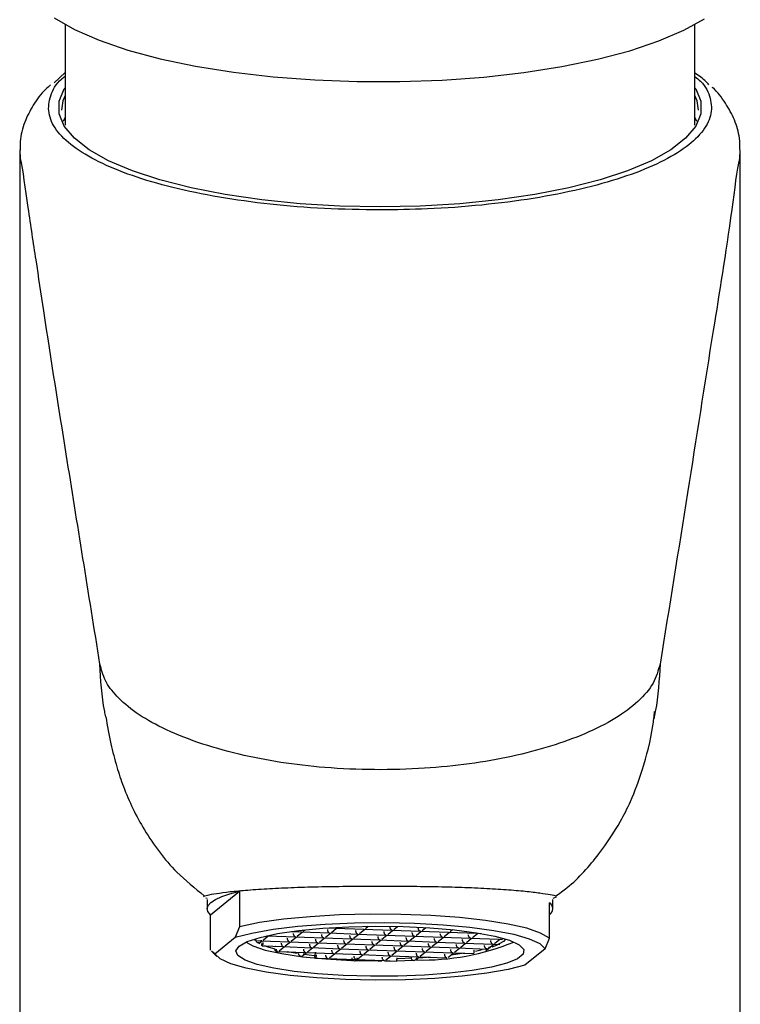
# Model space of a CAD drawing. Header units: millimetres. Extents: x 4010.836 to 4010.886, y 1618.219 to 1618.387.
# Tile 2 of 3: x 4010.836 to 4010.886, y 1618.284 to 1618.353. Entities that reach past the tile are written whole.
import ezdxf

# ---------------------------------------------------------------- set-up
doc = ezdxf.new("R2010")
doc.units = ezdxf.units.MM
doc.layers.add('SANINDUSA', color=3, linetype='Continuous')

msp = doc.modelspace()

# ---------------------------------------------------------------- linework, layer by layer
at = {"layer": 'SANINDUSA'}
for p, q in [((4010.839209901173, 1618.352232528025), (4010.839209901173, 1618.345261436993)), ((4010.882909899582, 1618.345261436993), (4010.882909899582, 1618.352232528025)), ((4010.839209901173, 1618.348911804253), (4010.838459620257, 1618.34819942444)), ((4010.839097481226, 1618.345524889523), (4010.839209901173, 1618.345788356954)), ((4010.882909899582, 1618.345788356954), (4010.88302231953, 1618.345524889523)), ((4010.836059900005, 1618.343536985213), (4010.836059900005, 1618.218867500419)), ((4010.836111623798, 1618.342930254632), (4010.83610179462, 1618.343536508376)), ((4010.886016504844, 1618.343538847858), (4010.886008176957, 1618.342930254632)), ((4010.88605990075, 1618.218867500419), (4010.88605990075, 1618.343538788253)), ((4010.842036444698, 1618.304198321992), (4010.841997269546, 1618.304384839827)), ((4010.849302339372, 1618.290469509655), (4010.85129979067, 1618.292098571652)), ((4010.85129979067, 1618.292098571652), (4010.85129979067, 1618.289636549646)), ((4010.849059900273, 1618.291597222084), (4010.848967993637, 1618.291618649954)), ((4010.849059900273, 1618.291525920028), (4010.849059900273, 1618.290886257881)), ((4010.872817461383, 1618.288840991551), (4010.872817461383, 1618.291303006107)), ((4010.873281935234, 1618.291682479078), (4010.873059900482, 1618.291594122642)), ((4010.873059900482, 1618.290886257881), (4010.873059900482, 1618.291525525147)), ((4010.849302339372, 1618.288007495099), (4010.849302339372, 1618.290469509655)), ((4010.860061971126, 1618.28951238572), (4010.860246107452, 1618.289662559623)), ((4010.862018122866, 1618.289440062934), (4010.862282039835, 1618.289655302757)), ((4010.85129979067, 1618.289636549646), (4010.850999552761, 1618.288899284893)), ((4010.85294402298, 1618.288710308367), (4010.853303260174, 1618.289003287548)), ((4010.853206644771, 1618.289006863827), (4010.853233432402, 1618.289005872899)), ((4010.853222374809, 1618.289006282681), (4010.855189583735, 1618.288933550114)), ((4010.854897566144, 1618.289299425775), (4010.855606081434, 1618.289273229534)), ((4010.855316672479, 1618.288977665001), (4010.855675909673, 1618.289270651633)), ((4010.855595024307, 1618.289273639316), (4010.857562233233, 1618.289200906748)), ((4010.855733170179, 1618.289317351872), (4010.855851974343, 1618.289414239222)), ((4010.85727282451, 1618.288905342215), (4010.857632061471, 1618.289198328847)), ((4010.857536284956, 1618.289556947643), (4010.857978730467, 1618.289540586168)), ((4010.857551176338, 1618.28920131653), (4010.859518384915, 1618.289128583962)), ((4010.857689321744, 1618.289245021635), (4010.858048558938, 1618.289538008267)), ((4010.857967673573, 1618.28954099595), (4010.859934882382, 1618.289468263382)), ((4010.858105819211, 1618.289584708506), (4010.858113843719, 1618.289591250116)), ((4010.859228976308, 1618.28883301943), (4010.859588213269, 1618.28912599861)), ((4010.859507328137, 1618.289128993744), (4010.861474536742, 1618.289056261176)), ((4010.859645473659, 1618.28917269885), (4010.86000471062, 1618.289465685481)), ((4010.859923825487, 1618.289468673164), (4010.86189103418, 1618.289395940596)), ((4010.861185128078, 1618.288760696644), (4010.861544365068, 1618.289053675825)), ((4010.861463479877, 1618.289056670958), (4010.863430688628, 1618.28898393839)), ((4010.861601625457, 1618.289100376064), (4010.861960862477, 1618.289393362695)), ((4010.861879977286, 1618.289396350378), (4010.863847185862, 1618.28932361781)), ((4010.863141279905, 1618.288688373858), (4010.863500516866, 1618.288981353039)), ((4010.863419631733, 1618.288984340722), (4010.865386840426, 1618.288911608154)), ((4010.863557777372, 1618.289028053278), (4010.863917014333, 1618.289321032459)), ((4010.863836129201, 1618.289324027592), (4010.865803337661, 1618.289251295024)), ((4010.863974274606, 1618.289367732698), (4010.864232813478, 1618.289578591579)), ((4010.86551392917, 1618.288955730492), (4010.865873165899, 1618.289248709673)), ((4010.865792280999, 1618.289251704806), (4010.867759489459, 1618.289178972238)), ((4010.865930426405, 1618.289295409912), (4010.866097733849, 1618.289431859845)), ((4010.867470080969, 1618.288883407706), (4010.867829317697, 1618.289176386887)), ((4010.867748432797, 1618.28917937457), (4010.868090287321, 1618.289166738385)), ((4010.849602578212, 1618.28775995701), (4010.850999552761, 1618.288899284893)), ((4010.852552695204, 1618.288675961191), (4010.852816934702, 1618.288666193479)), ((4010.852762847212, 1618.288562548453), (4010.852886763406, 1618.288663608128)), ((4010.85280587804, 1618.288666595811), (4010.8547730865, 1618.288593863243)), ((4010.852880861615, 1618.288308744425), (4010.854356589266, 1618.288254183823)), ((4010.85448367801, 1618.288298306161), (4010.854842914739, 1618.288591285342)), ((4010.854762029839, 1618.288594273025), (4010.856729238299, 1618.288521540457)), ((4010.854900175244, 1618.288637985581), (4010.855259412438, 1618.288930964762)), ((4010.855178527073, 1618.288933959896), (4010.857145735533, 1618.288861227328)), ((4010.856439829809, 1618.288225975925), (4010.856799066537, 1618.288518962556)), ((4010.856718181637, 1618.288521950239), (4010.858685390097, 1618.288449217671)), ((4010.856856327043, 1618.288565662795), (4010.857215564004, 1618.288858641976)), ((4010.857134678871, 1618.28886163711), (4010.859101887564, 1618.288788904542)), ((4010.858395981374, 1618.288153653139), (4010.858755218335, 1618.28844663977)), ((4010.858674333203, 1618.288449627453), (4010.860641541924, 1618.288376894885)), ((4010.858812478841, 1618.28849334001), (4010.859171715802, 1618.28878631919)), ((4010.85909083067, 1618.288789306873), (4010.861058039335, 1618.288716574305)), ((4010.860352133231, 1618.288081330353), (4010.860711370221, 1618.288374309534)), ((4010.860630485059, 1618.288377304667), (4010.862597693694, 1618.2883045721)), ((4010.860768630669, 1618.288421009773), (4010.861127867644, 1618.288713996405)), ((4010.861046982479, 1618.288716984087), (4010.863014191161, 1618.28864425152)), ((4010.862308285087, 1618.288009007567), (4010.862667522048, 1618.288301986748)), ((4010.862586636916, 1618.288304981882), (4010.864553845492, 1618.288232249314)), ((4010.862724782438, 1618.288348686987), (4010.863084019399, 1618.288641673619)), ((4010.863003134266, 1618.288644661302), (4010.864970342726, 1618.288571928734)), ((4010.864680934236, 1618.288276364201), (4010.86504017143, 1618.288569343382)), ((4010.864959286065, 1618.288572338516), (4010.86692649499, 1618.288499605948)), ((4010.865097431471, 1618.288616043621), (4010.865456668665, 1618.288909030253)), ((4010.865375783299, 1618.288912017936), (4010.867342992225, 1618.288839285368)), ((4010.866637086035, 1618.288204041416), (4010.866996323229, 1618.288497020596)), ((4010.866915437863, 1618.28850001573), (4010.868882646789, 1618.288427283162)), ((4010.867053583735, 1618.288543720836), (4010.867412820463, 1618.288836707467)), ((4010.867331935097, 1618.28883969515), (4010.869299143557, 1618.288766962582)), ((4010.868593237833, 1618.28813171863), (4010.868952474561, 1618.288424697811)), ((4010.868871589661, 1618.288427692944), (4010.869369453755, 1618.288409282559)), ((4010.869009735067, 1618.28847139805), (4010.869368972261, 1618.288764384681)), ((4010.869288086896, 1618.288767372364), (4010.869552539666, 1618.288757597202)), ((4010.869426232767, 1618.28881107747), (4010.869492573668, 1618.288865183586)), ((4010.869776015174, 1618.288783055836), (4010.869618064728, 1618.288600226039)), ((4010.872517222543, 1618.288103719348), (4010.872817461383, 1618.288840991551)), ((4010.849367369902, 1618.287941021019), (4010.849740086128, 1618.287579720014)), ((4010.849602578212, 1618.28775995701), (4010.849371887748, 1618.287950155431)), ((4010.853820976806, 1618.288273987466), (4010.853810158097, 1618.288265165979)), ((4010.853909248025, 1618.287915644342), (4010.855896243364, 1618.287842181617)), ((4010.853917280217, 1618.287915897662), (4010.853925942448, 1618.287922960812)), ((4010.853941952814, 1618.287917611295), (4010.853917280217, 1618.287915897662)), ((4010.853957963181, 1618.287914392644), (4010.853917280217, 1618.287915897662)), ((4010.853925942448, 1618.287922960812), (4010.853941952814, 1618.287917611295)), ((4010.854062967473, 1618.287955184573), (4010.854426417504, 1618.288251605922)), ((4010.854345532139, 1618.288254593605), (4010.856312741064, 1618.288181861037)), ((4010.855317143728, 1618.287770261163), (4010.854611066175, 1618.28788969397)), ((4010.855711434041, 1618.287631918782), (4010.855966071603, 1618.287839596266)), ((4010.856486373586, 1618.287621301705), (4010.855798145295, 1618.287702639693)), ((4010.855885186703, 1618.287842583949), (4010.857852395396, 1618.287769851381)), ((4010.856023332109, 1618.287886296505), (4010.856382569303, 1618.288179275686)), ((4010.856301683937, 1618.288182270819), (4010.85826889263, 1618.288109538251)), ((4010.857562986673, 1618.287474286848), (4010.857922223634, 1618.28776727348)), ((4010.857841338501, 1618.287770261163), (4010.859808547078, 1618.287697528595)), ((4010.85797948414, 1618.287813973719), (4010.858338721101, 1618.2881069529)), ((4010.858257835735, 1618.288109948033), (4010.860225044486, 1618.288037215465)), ((4010.859519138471, 1618.287401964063), (4010.859878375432, 1618.287694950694)), ((4010.8597974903, 1618.287697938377), (4010.861764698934, 1618.287625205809)), ((4010.859935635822, 1618.287741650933), (4010.860294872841, 1618.288034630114)), ((4010.86021398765, 1618.288037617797), (4010.862181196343, 1618.287964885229)), ((4010.86147529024, 1618.287329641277), (4010.861834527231, 1618.287622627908)), ((4010.86175364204, 1618.287625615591), (4010.863720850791, 1618.287552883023)), ((4010.86189178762, 1618.287669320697), (4010.862251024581, 1618.287962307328)), ((4010.862170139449, 1618.287965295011), (4010.864137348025, 1618.287892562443)), ((4010.863847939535, 1618.287596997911), (4010.864207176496, 1618.287889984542)), ((4010.864126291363, 1618.287892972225), (4010.866093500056, 1618.287820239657)), ((4010.864264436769, 1618.287936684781), (4010.864623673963, 1618.288229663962)), ((4010.864542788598, 1618.288232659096), (4010.86650999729, 1618.288159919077)), ((4010.865837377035, 1618.287551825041), (4010.866163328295, 1618.287817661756)), ((4010.866927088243, 1618.287789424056), (4010.865968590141, 1618.28765883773)), ((4010.866082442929, 1618.287820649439), (4010.867558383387, 1618.287766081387)), ((4010.8662205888, 1618.287864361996), (4010.866579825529, 1618.288157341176)), ((4010.866498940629, 1618.288160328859), (4010.868466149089, 1618.288087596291)), ((4010.868151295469, 1618.288026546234), (4010.867694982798, 1618.287926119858)), ((4010.868412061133, 1618.287983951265), (4010.868555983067, 1618.288101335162)), ((4010.872517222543, 1618.288103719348), (4010.871120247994, 1618.286964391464)), ((4010.856574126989, 1618.287462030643), (4010.857435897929, 1618.287430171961)), ((4010.857424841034, 1618.287430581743), (4010.859392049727, 1618.287357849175)), ((4010.859380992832, 1618.287358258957), (4010.861348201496, 1618.287285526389)), ((4010.859415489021, 1618.287317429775), (4010.859461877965, 1618.287355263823)), ((4010.86133714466, 1618.287285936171), (4010.862199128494, 1618.287254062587)), ((4010.861402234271, 1618.287268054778), (4010.861736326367, 1618.287271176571)), ((4010.863536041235, 1618.287342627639), (4010.863790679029, 1618.287550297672)), ((4010.863709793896, 1618.287553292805), (4010.865696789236, 1618.28747983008)), ((4010.865654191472, 1618.287481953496), (4010.865678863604, 1618.287483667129)), ((4010.865694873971, 1618.287480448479), (4010.865654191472, 1618.287481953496)), ((4010.865678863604, 1618.287483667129), (4010.865703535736, 1618.287487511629)), ((4010.865678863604, 1618.287483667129), (4010.865694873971, 1618.287480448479)), ((4010.865703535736, 1618.287487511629), (4010.865694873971, 1618.287480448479)), ((4010.865799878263, 1618.287521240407), (4010.865837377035, 1618.287551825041))]:
    msp.add_line(p, q, dxfattribs=at)
at = {"layer": 'SANINDUSA', "flags": 128}
for points in [[(4010.838444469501, 1618.352693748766), (4010.839863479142, 1618.351890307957), (4010.841580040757, 1618.351144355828), (4010.843570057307, 1618.350466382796), (4010.845805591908, 1618.349865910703), (4010.848255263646, 1618.349351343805), (4010.850884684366, 1618.348929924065), (4010.853656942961, 1618.348607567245), (4010.856533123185, 1618.348388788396), (4010.859472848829, 1618.348276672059), (4010.862434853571, 1618.348272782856), (4010.865377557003, 1618.348377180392), (4010.868259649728, 1618.34858838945), (4010.871040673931, 1618.348903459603), (4010.873681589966, 1618.349317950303), (4010.876145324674, 1618.349826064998), (4010.878397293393, 1618.350420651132), (4010.880405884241, 1618.351093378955), (4010.8821428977, 1618.35183478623), (4010.883583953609, 1618.352634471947)], [(4010.861059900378, 1618.339584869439), (4010.858264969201, 1618.339639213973), (4010.855514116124, 1618.33980136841), (4010.852850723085, 1618.340068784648), (4010.850316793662, 1618.340437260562), (4010.847952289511, 1618.340900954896), (4010.845794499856, 1618.341452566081), (4010.843877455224, 1618.342083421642), (4010.842231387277, 1618.342783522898), (4010.840882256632, 1618.343541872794), (4010.839851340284, 1618.344346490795), (4010.8391548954, 1618.345184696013), (4010.838803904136, 1618.346043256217), (4010.838803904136, 1618.346908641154), (4010.8391548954, 1618.347767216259), (4010.839209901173, 1618.34785333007)], [(4010.882909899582, 1618.34785333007), (4010.882964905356, 1618.347767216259), (4010.88331589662, 1618.346908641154), (4010.88331589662, 1618.346043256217), (4010.882964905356, 1618.345184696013), (4010.882268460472, 1618.344346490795), (4010.881237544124, 1618.343541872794), (4010.879888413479, 1618.342783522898), (4010.878242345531, 1618.342083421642), (4010.876325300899, 1618.341452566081), (4010.874167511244, 1618.340900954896), (4010.871803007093, 1618.340437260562), (4010.869269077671, 1618.340068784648), (4010.866605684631, 1618.33980136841), (4010.863854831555, 1618.339639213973), (4010.861059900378, 1618.339584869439)], [(4010.839209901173, 1618.347310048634), (4010.83906202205, 1618.346941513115), (4010.838959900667, 1618.346285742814)], [(4010.883159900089, 1618.346285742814), (4010.883057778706, 1618.346941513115), (4010.882909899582, 1618.347310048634)], [(4010.849302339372, 1618.290469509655), (4010.849118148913, 1618.290681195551), (4010.849060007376, 1618.290895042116), (4010.849128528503, 1618.291108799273), (4010.849322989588, 1618.291320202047), (4010.849641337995, 1618.291527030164), (4010.850080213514, 1618.291727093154), (4010.850634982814, 1618.291918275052), (4010.85129979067, 1618.292098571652)], [(4010.872817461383, 1618.288840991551), (4010.872204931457, 1618.28919669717), (4010.871238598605, 1618.289527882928), (4010.869949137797, 1618.289824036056), (4010.868377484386, 1618.290075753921), (4010.866573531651, 1618.290275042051), (4010.864594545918, 1618.290415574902), (4010.862503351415, 1618.290492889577), (4010.860366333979, 1618.290504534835), (4010.858251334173, 1618.290450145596), (4010.856225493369, 1618.290331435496), (4010.854353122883, 1618.290152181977), (4010.852693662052, 1618.289918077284), (4010.85129979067, 1618.289636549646)], [(4010.850999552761, 1618.288899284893), (4010.852174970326, 1618.289199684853), (4010.853644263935, 1618.289458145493), (4010.85535883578, 1618.289666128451), (4010.857261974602, 1618.289816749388), (4010.859290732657, 1618.289905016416), (4010.861378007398, 1618.289928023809), (4010.863454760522, 1618.289885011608), (4010.865452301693, 1618.289777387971), (4010.867304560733, 1618.289608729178), (4010.868950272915, 1618.289384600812), (4010.870335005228, 1618.289112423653), (4010.871412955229, 1618.288801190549), (4010.872148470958, 1618.288461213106), (4010.872517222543, 1618.288103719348)], [(4010.851279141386, 1618.288293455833), (4010.851850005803, 1618.288608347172), (4010.852753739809, 1618.288898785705), (4010.853957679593, 1618.289154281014), (4010.855418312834, 1618.289365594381), (4010.85708284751, 1618.28952508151), (4010.858891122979, 1618.289626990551), (4010.860777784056, 1618.289667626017), (4010.862674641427, 1618.289645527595), (4010.864513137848, 1618.289561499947), (4010.866226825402, 1618.289418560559), (4010.867753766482, 1618.289221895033), (4010.869038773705, 1618.288978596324), (4010.870035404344, 1618.288697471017), (4010.870707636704, 1618.288388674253), (4010.871031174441, 1618.288063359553), (4010.8709943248, 1618.287733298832), (4010.870598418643, 1618.287410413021), (4010.869857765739, 1618.287106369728), (4010.868799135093, 1618.28683215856), (4010.867460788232, 1618.286597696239), (4010.865891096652, 1618.286411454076), (4010.864146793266, 1618.286280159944), (4010.862290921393, 1618.286208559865), (4010.860390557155, 1618.286199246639), (4010.858514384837, 1618.286252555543), (4010.856730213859, 1618.286366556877), (4010.855102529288, 1618.286537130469), (4010.853690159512, 1618.28675811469), (4010.852544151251, 1618.287021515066), (4010.851705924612, 1618.287317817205), (4010.851205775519, 1618.287636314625), (4010.851061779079, 1618.287965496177), (4010.851279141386, 1618.288293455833)], [(4010.8517676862, 1618.288573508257), (4010.85223499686, 1618.288305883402), (4010.853090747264, 1618.288018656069), (4010.854252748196, 1618.287765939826), (4010.855676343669, 1618.287557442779), (4010.857306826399, 1618.287401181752), (4010.8590815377, 1618.287303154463), (4010.85915123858, 1618.287300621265)], [(4010.852410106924, 1618.288687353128), (4010.852348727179, 1618.288773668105), (4010.852343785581, 1618.288783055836)], [(4010.852755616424, 1618.288437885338), (4010.852692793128, 1618.288472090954), (4010.852586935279, 1618.288537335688)], [(4010.853709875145, 1618.288092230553), (4010.853379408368, 1618.288188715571), (4010.853057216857, 1618.288302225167)], [(4010.869618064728, 1618.288600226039), (4010.8690760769, 1618.288307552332), (4010.868822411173, 1618.288215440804)], [(4010.871120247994, 1618.286964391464), (4010.86994483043, 1618.286663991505), (4010.86847553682, 1618.286405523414), (4010.866760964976, 1618.286197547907), (4010.864857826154, 1618.286046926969), (4010.862829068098, 1618.285958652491), (4010.860741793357, 1618.285935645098), (4010.858665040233, 1618.28597866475), (4010.856667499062, 1618.286086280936), (4010.854815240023, 1618.28625494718), (4010.853169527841, 1618.286479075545), (4010.851784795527, 1618.286751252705), (4010.850706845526, 1618.287062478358), (4010.849971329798, 1618.287402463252), (4010.849602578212, 1618.28775995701)], [(4010.859392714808, 1618.287292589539), (4010.860932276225, 1618.287267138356), (4010.861183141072, 1618.287267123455)], [(4010.862237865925, 1618.287279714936), (4010.86278791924, 1618.287294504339), (4010.863344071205, 1618.287315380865)], [(4010.86326272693, 1618.287446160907), (4010.862323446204, 1618.287413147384), (4010.862242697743, 1618.28741116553)], [(4010.864540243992, 1618.287522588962), (4010.864040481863, 1618.287488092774), (4010.863689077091, 1618.287467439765)]]:
    msp.add_lwpolyline(points, dxfattribs=at)
at = {"layer": 'SANINDUSA'}
for centre, radius, start, end in [((4010.872559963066, 1618.290886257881), 0.0004898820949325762, 301.7108830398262, 58.28911696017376), ((4010.863981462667, 1618.304171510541), 0.01684901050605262, 268.6917525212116, 292.2143828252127)]:
    msp.add_arc(centre, radius, start, end, dxfattribs=at)
for points, knots in [([(4010.861059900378, 1618.339368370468), (4010.859766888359, 1618.339388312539), (4010.85718084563, 1618.339428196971), (4010.853409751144, 1618.339739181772), (4010.84986016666, 1618.34023041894), (4010.84662201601, 1618.340899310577), (4010.84380190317, 1618.341728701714), (4010.841462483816, 1618.342690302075), (4010.839689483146, 1618.343761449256), (4010.838515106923, 1618.344907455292), (4010.837978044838, 1618.3461004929), (4010.838138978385, 1618.347297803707), (4010.838579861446, 1618.348159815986), (4010.839133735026, 1618.34859020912), (4010.839209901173, 1618.348649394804)], [0, 0, 0, 0, 0.08961867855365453, 0.179238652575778, 0.2688568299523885, 0.3584753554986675, 0.4480975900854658, 0.5377195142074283, 0.6273123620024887, 0.7169037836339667, 0.8064860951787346, 0.8960664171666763, 0.9857075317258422, 0.9999999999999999, 0.9999999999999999, 0.9999999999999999, 0.9999999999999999]), ([(4010.882909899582, 1618.348626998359), (4010.883042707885, 1618.348518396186), (4010.883632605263, 1618.348036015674), (4010.884040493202, 1618.347120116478), (4010.8841089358, 1618.345920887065), (4010.883463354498, 1618.344732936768), (4010.882207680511, 1618.343594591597), (4010.880335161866, 1618.342539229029), (4010.877927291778, 1618.341593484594), (4010.875031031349, 1618.340789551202), (4010.871746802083, 1618.340142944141), (4010.868153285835, 1618.339683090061), (4010.864550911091, 1618.339413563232), (4010.862159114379, 1618.339382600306), (4010.861059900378, 1618.339368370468)], [0, 0, 0, 0, 0.02608105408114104, 0.1158447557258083, 0.2056083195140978, 0.2953572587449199, 0.3851058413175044, 0.4748981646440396, 0.5646910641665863, 0.6544366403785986, 0.7441822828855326, 0.8339307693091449, 0.9236784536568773, 1, 1, 1, 1]), ([(4010.883873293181, 1618.348056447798), (4010.883811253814, 1618.348131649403), (4010.883574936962, 1618.348418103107), (4010.883192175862, 1618.348672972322), (4010.882909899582, 1618.348860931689)], [0, 0, 0, 0, 0.2625262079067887, 1, 1, 1, 1]), ([(4010.838206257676, 1618.348044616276), (4010.838092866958, 1618.34794790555), (4010.837604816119, 1618.347531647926), (4010.836979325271, 1618.34667132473), (4010.836365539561, 1618.345454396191), (4010.836062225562, 1618.344384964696), (4010.836092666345, 1618.343723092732), (4010.83610179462, 1618.343524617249)], [0, 0, 0, 0, 0.08124733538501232, 0.3497008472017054, 0.6073432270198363, 0.8822540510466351, 1, 1, 1, 1]), ([(4010.886034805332, 1618.343554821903), (4010.886031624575, 1618.343821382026), (4010.88602326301, 1618.344522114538), (4010.885694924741, 1618.345632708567), (4010.885038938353, 1618.346807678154), (4010.884500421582, 1618.347548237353), (4010.884124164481, 1618.3478746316), (4010.884119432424, 1618.34787873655)], [0, 0, 0, 0, 0.167168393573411, 0.4394518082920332, 0.7126849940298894, 0.9963865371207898, 1, 1, 1, 1]), ([(4010.841630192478, 1618.307859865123), (4010.840841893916, 1618.312759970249), (4010.839514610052, 1618.321010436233), (4010.838085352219, 1618.329955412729), (4010.837199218, 1618.335913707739), (4010.836652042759, 1618.339419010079), (4010.83628996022, 1618.342216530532), (4010.836111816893, 1618.342929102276), (4010.836111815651, 1618.342929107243)], [0, 0, 0, 0, 0.4222751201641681, 0.7109983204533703, 0.8073394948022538, 0.9037039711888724, 0.9999993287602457, 1, 1, 1, 1]), ([(4010.886007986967, 1618.342929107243), (4010.886007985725, 1618.342929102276), (4010.885827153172, 1618.342205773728), (4010.885222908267, 1618.337348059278), (4010.883985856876, 1618.32992421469), (4010.882384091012, 1618.319561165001), (4010.881131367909, 1618.311823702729), (4010.880489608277, 1618.307859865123)], [0, 0, 0, 0, 6.712603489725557e-07, 0.09775269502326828, 0.3278291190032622, 0.655652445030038, 1, 1, 1, 1]), ([(4010.841997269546, 1618.304384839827), (4010.841983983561, 1618.304447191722), (4010.841740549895, 1618.305589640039), (4010.84168382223, 1618.306756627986), (4010.841630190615, 1618.307859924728)], [0, 0, 0, 0, 0.05457743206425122, 1, 1, 1, 1]), ([(4010.880489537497, 1618.307859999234), (4010.880365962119, 1618.307414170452), (4010.880118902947, 1618.306522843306), (4010.879049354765, 1618.305261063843), (4010.877446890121, 1618.304066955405), (4010.875384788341, 1618.303022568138), (4010.87294005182, 1618.302136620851), (4010.870228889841, 1618.30142424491), (4010.867276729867, 1618.300904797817), (4010.864076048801, 1618.300584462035), (4010.860687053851, 1618.30049344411), (4010.85731271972, 1618.300634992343), (4010.854146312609, 1618.301006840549), (4010.851152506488, 1618.301589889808), (4010.848356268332, 1618.302396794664), (4010.845948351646, 1618.303378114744), (4010.844073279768, 1618.304463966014), (4010.842759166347, 1618.305590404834), (4010.84192509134, 1618.306718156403), (4010.841728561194, 1618.307479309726), (4010.841630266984, 1618.307859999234)], [0, 0, 0, 0, 0.05757775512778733, 0.1151128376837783, 0.1725634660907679, 0.230004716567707, 0.284112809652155, 0.338241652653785, 0.3926872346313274, 0.4471313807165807, 0.5062960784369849, 0.5654711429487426, 0.6198202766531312, 0.674165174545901, 0.733377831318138, 0.7925701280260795, 0.8470724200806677, 0.9015821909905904, 0.9507765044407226, 1, 1, 1, 1]), ([(4010.88048961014, 1618.307859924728), (4010.880430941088, 1618.30675693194), (4010.880362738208, 1618.30547470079), (4010.880089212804, 1618.304219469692), (4010.880050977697, 1618.304044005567)], [0, 0, 0, 0, 0.86021368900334, 0.9999999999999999, 0.9999999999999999, 0.9999999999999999, 0.9999999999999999]), ([(4010.842031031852, 1618.304197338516), (4010.842140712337, 1618.303571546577), (4010.84234546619, 1618.302403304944), (4010.842764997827, 1618.300796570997), (4010.843433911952, 1618.298751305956), (4010.844692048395, 1618.296206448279), (4010.846595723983, 1618.293610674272), (4010.848212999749, 1618.292311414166), (4010.848869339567, 1618.291784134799)], [0, 0, 0, 0, 0.1315683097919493, 0.2456145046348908, 0.3437338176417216, 0.5734095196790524, 0.8268765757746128, 1, 1, 1, 1]), ([(4010.873239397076, 1618.291760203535), (4010.873509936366, 1618.291950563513), (4010.874661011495, 1618.292760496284), (4010.876194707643, 1618.29452852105), (4010.877591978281, 1618.296590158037), (4010.878580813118, 1618.298555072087), (4010.879368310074, 1618.300756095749), (4010.87992122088, 1618.302855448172), (4010.880077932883, 1618.304240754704), (4010.880115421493, 1618.304572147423)], [0, 0, 0, 0, 0.06626123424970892, 0.2819245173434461, 0.46386651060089, 0.5661696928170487, 0.7202469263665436, 0.9330775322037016, 1, 1, 1, 1]), ([(4010.848822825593, 1618.291731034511), (4010.84885919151, 1618.291756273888), (4010.848933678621, 1618.29180797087), (4010.849481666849, 1618.29190758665), (4010.850341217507, 1618.292040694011), (4010.851523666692, 1618.292157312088), (4010.852961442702, 1618.292259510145), (4010.854646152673, 1618.292349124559), (4010.856495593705, 1618.292413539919), (4010.858490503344, 1618.292444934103), (4010.86053498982, 1618.292447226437), (4010.862610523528, 1618.292448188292), (4010.864617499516, 1618.292433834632), (4010.866539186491, 1618.292386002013), (4010.868292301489, 1618.292308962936), (4010.869860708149, 1618.292213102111), (4010.87117035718, 1618.292105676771), (4010.872210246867, 1618.291982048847), (4010.872910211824, 1618.291853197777), (4010.873274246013, 1618.291788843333), (4010.873266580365, 1618.291742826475), (4010.873263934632, 1618.291726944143)], [0, 0, 0, 0, 0.05153318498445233, 0.1055537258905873, 0.1611696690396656, 0.2147751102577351, 0.2699385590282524, 0.3234645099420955, 0.378556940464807, 0.4318490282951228, 0.4866972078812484, 0.5397580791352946, 0.5943721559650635, 0.6472532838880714, 0.7016446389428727, 0.7549178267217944, 0.8097282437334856, 0.8631559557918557, 0.9181184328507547, 0.9717392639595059, 1, 1, 1, 1]), ([(4010.855037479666, 1618.289174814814), (4010.855038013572, 1618.289162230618), (4010.855039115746, 1618.289136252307), (4010.855048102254, 1618.28909664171), (4010.855062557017, 1618.289057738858), (4010.855087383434, 1618.289013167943), (4010.85512929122, 1618.288962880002), (4010.855168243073, 1618.288946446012), (4010.855191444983, 1618.288936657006)], [0, 0, 0, 0, 0.0992396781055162, 0.2048664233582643, 0.319824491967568, 0.4464265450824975, 0.6702605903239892, 1, 1, 1, 1]), ([(4010.856993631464, 1618.289102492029), (4010.856994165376, 1618.289089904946), (4010.85699526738, 1618.28906392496), (4010.857004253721, 1618.289024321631), (4010.857018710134, 1618.288985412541), (4010.857043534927, 1618.288940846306), (4010.857085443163, 1618.288890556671), (4010.857124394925, 1618.288874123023), (4010.857147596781, 1618.28886433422)], [0, 0, 0, 0, 0.09925995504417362, 0.2048745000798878, 0.3198196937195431, 0.4464226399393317, 0.6702582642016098, 1, 1, 1, 1]), ([(4010.857410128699, 1618.289442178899), (4010.857410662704, 1618.289429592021), (4010.857411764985, 1618.289403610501), (4010.857420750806, 1618.289364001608), (4010.857435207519, 1618.28932509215), (4010.85746003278, 1618.2892805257), (4010.857501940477, 1618.289230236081), (4010.857540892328, 1618.289213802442), (4010.857564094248, 1618.28920401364)], [0, 0, 0, 0, 0.09925660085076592, 0.2048829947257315, 0.3198267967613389, 0.4464286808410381, 0.6702616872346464, 1, 1, 1, 1]), ([(4010.85894978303, 1618.289030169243), (4010.858950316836, 1618.289017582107), (4010.858951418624, 1618.288991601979), (4010.858960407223, 1618.288951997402), (4010.858974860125, 1618.288913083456), (4010.858999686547, 1618.288868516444), (4010.859041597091, 1618.2888182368), (4010.859080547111, 1618.288801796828), (4010.859103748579, 1618.288792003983)], [0, 0, 0, 0, 0.09925876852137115, 0.2048723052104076, 0.319833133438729, 0.4464348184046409, 0.6702562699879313, 1, 1, 1, 1]), ([(4010.859366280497, 1618.289369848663), (4010.859366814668, 1618.289357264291), (4010.859367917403, 1618.289331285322), (4010.859376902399, 1618.28929167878), (4010.859391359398, 1618.289252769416), (4010.859416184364, 1618.289208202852), (4010.859458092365, 1618.28915791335), (4010.859497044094, 1618.289141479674), (4010.85952024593, 1618.289131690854)], [0, 0, 0, 0, 0.09923905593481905, 0.2048674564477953, 0.3198136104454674, 0.4464178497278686, 0.6702553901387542, 1, 1, 1, 1]), ([(4010.861322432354, 1618.289297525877), (4010.861322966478, 1618.289284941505), (4010.861324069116, 1618.289258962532), (4010.861333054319, 1618.289219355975), (4010.861347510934, 1618.289180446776), (4010.861372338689, 1618.28913587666), (4010.861414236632, 1618.289085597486), (4010.861453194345, 1618.289069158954), (4010.861476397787, 1618.289059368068)], [0, 0, 0, 0, 0.09923949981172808, 0.2048684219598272, 0.3198150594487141, 0.4464199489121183, 0.6702844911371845, 1, 1, 1, 1]), ([(4010.861738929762, 1618.289637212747), (4010.861739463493, 1618.289624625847), (4010.861740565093, 1618.289598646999), (4010.861749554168, 1618.289559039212), (4010.861764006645, 1618.289520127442), (4010.861788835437, 1618.289475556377), (4010.861830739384, 1618.289425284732), (4010.8618696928, 1618.289408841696), (4010.861892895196, 1618.289399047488)], [0, 0, 0, 0, 0.09925679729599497, 0.2048619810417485, 0.3198206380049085, 0.4464197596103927, 0.6702628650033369, 1, 1, 1, 1]), ([(4010.863278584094, 1618.289225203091), (4010.863279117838, 1618.289212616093), (4010.86328021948, 1618.289186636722), (4010.863289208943, 1618.289147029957), (4010.863303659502, 1618.289108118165), (4010.863328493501, 1618.289063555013), (4010.863370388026, 1618.289013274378), (4010.863409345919, 1618.288996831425), (4010.863432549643, 1618.288987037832)], [0, 0, 0, 0, 0.09925811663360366, 0.2048672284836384, 0.3198299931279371, 0.4464190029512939, 0.6702814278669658, 1, 1, 1, 1]), ([(4010.863695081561, 1618.289564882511), (4010.863695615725, 1618.289552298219), (4010.863696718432, 1618.289526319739), (4010.863705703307, 1618.289486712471), (4010.863720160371, 1618.289447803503), (4010.863744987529, 1618.289403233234), (4010.86378688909, 1618.28935295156), (4010.863825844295, 1618.289336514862), (4010.86384904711, 1618.289326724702)], [0, 0, 0, 0, 0.09923854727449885, 0.2048638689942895, 0.3198068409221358, 0.4464073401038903, 0.6702646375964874, 1, 1, 1, 1]), ([(4010.865234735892, 1618.289152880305), (4010.865235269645, 1618.289140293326), (4010.865236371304, 1618.289114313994), (4010.865245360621, 1618.289074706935), (4010.865259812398, 1618.289035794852), (4010.865284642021, 1618.288991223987), (4010.865326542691, 1618.288940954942), (4010.865365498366, 1618.288924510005), (4010.865388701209, 1618.288914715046)], [0, 0, 0, 0, 0.09925778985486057, 0.2048665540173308, 0.3198287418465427, 0.4464323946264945, 0.6702831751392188, 0.9999999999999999, 0.9999999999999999, 0.9999999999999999, 0.9999999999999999]), ([(4010.867344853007, 1618.28884239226), (4010.86732228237, 1618.288852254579), (4010.867284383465, 1618.288868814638), (4010.867240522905, 1618.288918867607), (4010.867216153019, 1618.288963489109), (4010.867201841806, 1618.289002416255), (4010.867192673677, 1618.289042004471), (4010.867191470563, 1618.289067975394), (4010.86719088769, 1618.289080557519)], [0, 0, 0, 0, 0.3296739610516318, 0.5535635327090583, 0.6801609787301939, 0.7951095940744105, 0.9007368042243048, 1, 1, 1, 1]), ([(4010.852441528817, 1618.288725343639), (4010.852444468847, 1618.288699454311), (4010.852450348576, 1618.288647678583), (4010.852495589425, 1618.288580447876), (4010.852560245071, 1618.288534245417), (4010.852637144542, 1618.288516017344), (4010.852714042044, 1618.288528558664), (4010.852778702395, 1618.288569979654), (4010.852823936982, 1618.288633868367), (4010.852829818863, 1618.288685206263), (4010.852832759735, 1618.288710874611)], [0, 0, 0, 0, 0.1250059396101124, 0.249997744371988, 0.3750001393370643, 0.4999996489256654, 0.6250013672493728, 0.7500023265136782, 0.8750040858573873, 1, 1, 1, 1]), ([(4010.852932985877, 1618.288542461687), (4010.852932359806, 1618.288516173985), (4010.852931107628, 1618.288463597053), (4010.852921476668, 1618.288390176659), (4010.852907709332, 1618.288335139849), (4010.85289133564, 1618.28830640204), (4010.852874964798, 1618.288308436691), (4010.852861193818, 1618.288341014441), (4010.852851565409, 1618.288398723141), (4010.852850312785, 1618.288449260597), (4010.852849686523, 1618.288474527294)], [0, 0, 0, 0, 0.1249928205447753, 0.2499929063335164, 0.3749965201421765, 0.4999971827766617, 0.6250022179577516, 0.749991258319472, 0.8750056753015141, 1, 1, 1, 1]), ([(4010.854204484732, 1618.288495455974), (4010.854205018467, 1618.288482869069), (4010.854206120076, 1618.288456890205), (4010.854215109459, 1618.28841728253), (4010.85422956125, 1618.288378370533), (4010.854254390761, 1618.288333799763), (4010.854296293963, 1618.288283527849), (4010.854335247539, 1618.288267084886), (4010.854358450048, 1618.288257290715)], [0, 0, 0, 0, 0.09925682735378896, 0.2048620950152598, 0.319820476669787, 0.4464199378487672, 0.670262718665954, 0.9999999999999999, 0.9999999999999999, 0.9999999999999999, 0.9999999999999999]), ([(4010.854620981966, 1618.288835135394), (4010.854621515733, 1618.288822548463), (4010.854622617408, 1618.288796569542), (4010.854631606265, 1618.288756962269), (4010.854646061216, 1618.288718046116), (4010.854670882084, 1618.288673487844), (4010.854712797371, 1618.288623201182), (4010.854751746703, 1618.288606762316), (4010.854774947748, 1618.288596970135)], [0, 0, 0, 0, 0.0992573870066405, 0.2048632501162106, 0.3198226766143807, 0.4464422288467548, 0.670260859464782, 1, 1, 1, 1]), ([(4010.85616063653, 1618.288423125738), (4010.85616117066, 1618.288410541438), (4010.856162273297, 1618.288384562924), (4010.856171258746, 1618.288344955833), (4010.856185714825, 1618.288306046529), (4010.856210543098, 1618.288261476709), (4010.856252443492, 1618.288211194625), (4010.856291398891, 1618.288194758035), (4010.856314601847, 1618.288184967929)], [0, 0, 0, 0, 0.0992385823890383, 0.2048640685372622, 0.3198066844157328, 0.4464077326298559, 0.6702645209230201, 1, 1, 1, 1]), ([(4010.856577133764, 1618.288762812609), (4010.856577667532, 1618.288750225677), (4010.856578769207, 1618.288724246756), (4010.856587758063, 1618.288684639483), (4010.856602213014, 1618.28864572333), (4010.856627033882, 1618.288601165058), (4010.856668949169, 1618.288550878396), (4010.856707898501, 1618.28853443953), (4010.856731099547, 1618.288524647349)], [0, 0, 0, 0, 0.0992573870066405, 0.2048632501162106, 0.3198226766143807, 0.4464422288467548, 0.670260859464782, 1, 1, 1, 1]), ([(4010.858116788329, 1618.288350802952), (4010.858117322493, 1618.288338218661), (4010.8581184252, 1618.28831224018), (4010.858127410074, 1618.288272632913), (4010.858141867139, 1618.288233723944), (4010.858166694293, 1618.288189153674), (4010.858208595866, 1618.288138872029), (4010.858247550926, 1618.288122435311), (4010.858270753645, 1618.288112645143)], [0, 0, 0, 0, 0.09923858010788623, 0.2048639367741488, 0.319806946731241, 0.4464074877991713, 0.6702648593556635, 1, 1, 1, 1]), ([(4010.858533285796, 1618.288690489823), (4010.85853381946, 1618.288677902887), (4010.858534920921, 1618.288651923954), (4010.858543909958, 1618.28861231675), (4010.858558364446, 1618.288573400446), (4010.85858318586, 1618.288528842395), (4010.858625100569, 1618.28847855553), (4010.858664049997, 1618.288462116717), (4010.858687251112, 1618.288452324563)], [0, 0, 0, 0, 0.09925737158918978, 0.2048632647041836, 0.3198225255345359, 0.4464423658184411, 0.6702607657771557, 1, 1, 1, 1]), ([(4010.860489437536, 1618.288618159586), (4010.860489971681, 1618.28860557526), (4010.860491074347, 1618.288579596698), (4010.860500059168, 1618.288539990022), (4010.86051451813, 1618.288501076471), (4010.860539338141, 1618.288456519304), (4010.860581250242, 1618.288406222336), (4010.860620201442, 1618.288389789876), (4010.860643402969, 1618.288380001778)], [0, 0, 0, 0, 0.09923915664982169, 0.2048652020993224, 0.3198087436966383, 0.4464301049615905, 0.6702626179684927, 1, 1, 1, 1]), ([(4010.860905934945, 1618.288957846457), (4010.860906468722, 1618.288945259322), (4010.860907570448, 1618.288919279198), (4010.86091655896, 1618.288879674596), (4010.860931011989, 1618.288840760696), (4010.860955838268, 1618.288796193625), (4010.860997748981, 1618.288745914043), (4010.861036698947, 1618.288729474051), (4010.861059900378, 1618.288719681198)], [0, 0, 0, 0, 0.09925875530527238, 0.204872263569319, 0.3198331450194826, 0.4464347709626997, 0.6702563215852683, 1, 1, 1, 1]), ([(4010.862445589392, 1618.2885458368), (4010.862446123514, 1618.288533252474), (4010.862447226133, 1618.288507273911), (4010.862456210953, 1618.288467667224), (4010.862470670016, 1618.288428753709), (4010.862495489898, 1618.288384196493), (4010.862537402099, 1618.288333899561), (4010.862576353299, 1618.288317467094), (4010.862599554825, 1618.288307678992)], [0, 0, 0, 0, 0.09923914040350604, 0.2048651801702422, 0.3198087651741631, 0.4464300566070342, 0.6702625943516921, 1, 1, 1, 1]), ([(4010.862862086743, 1618.288885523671), (4010.8628626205, 1618.288872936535), (4010.862863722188, 1618.288846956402), (4010.862872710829, 1618.288807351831), (4010.862887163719, 1618.288768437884), (4010.862911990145, 1618.288723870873), (4010.862953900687, 1618.288673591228), (4010.862992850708, 1618.288657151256), (4010.863016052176, 1618.288647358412)], [0, 0, 0, 0, 0.09925874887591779, 0.2048722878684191, 0.3198331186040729, 0.4464348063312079, 0.6702562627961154, 1, 1, 1, 1]), ([(4010.864401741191, 1618.288473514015), (4010.864402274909, 1618.288460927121), (4010.864403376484, 1618.288434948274), (4010.864412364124, 1618.288395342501), (4010.864426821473, 1618.288356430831), (4010.864451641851, 1618.288311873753), (4010.86449355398, 1618.288261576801), (4010.864532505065, 1618.288245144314), (4010.864555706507, 1618.288235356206)], [0, 0, 0, 0, 0.0992585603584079, 0.204865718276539, 0.3198091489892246, 0.4464305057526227, 0.670263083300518, 1, 1, 1, 1]), ([(4010.864818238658, 1618.288813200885), (4010.86481877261, 1618.28880061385), (4010.8648198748, 1618.288774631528), (4010.864828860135, 1618.288735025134), (4010.864843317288, 1618.28869611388), (4010.864868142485, 1618.288651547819), (4010.864910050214, 1618.288601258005), (4010.864949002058, 1618.288584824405), (4010.864972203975, 1618.288575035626)], [0, 0, 0, 0, 0.09925803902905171, 0.2048897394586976, 0.3198325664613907, 0.4464333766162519, 0.6702644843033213, 0.9999999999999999, 0.9999999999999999, 0.9999999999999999, 0.9999999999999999]), ([(4010.866511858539, 1618.288163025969), (4010.866489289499, 1618.288172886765), (4010.866451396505, 1618.288189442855), (4010.866407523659, 1618.288239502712), (4010.866383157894, 1618.288284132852), (4010.866368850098, 1618.288323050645), (4010.86635967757, 1618.288362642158), (4010.866358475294, 1618.288388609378), (4010.866357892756, 1618.288401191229)], [0, 0, 0, 0, 0.3297024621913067, 0.5535642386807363, 0.6801753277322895, 0.7951362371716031, 0.900737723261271, 1, 1, 1, 1]), ([(4010.866928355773, 1618.28850271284), (4010.866905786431, 1618.288512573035), (4010.866867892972, 1618.288529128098), (4010.866824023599, 1618.288579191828), (4010.866799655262, 1618.288623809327), (4010.866785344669, 1618.288662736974), (4010.866776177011, 1618.288702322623), (4010.866774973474, 1618.28872829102), (4010.866774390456, 1618.288740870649)], [0, 0, 0, 0, 0.3297101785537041, 0.5535765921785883, 0.6801763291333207, 0.7951261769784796, 0.9007548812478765, 1, 1, 1, 1]), ([(4010.868468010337, 1618.288090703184), (4010.868445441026, 1618.288100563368), (4010.868407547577, 1618.288117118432), (4010.868363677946, 1618.288167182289), (4010.868339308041, 1618.288211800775), (4010.868325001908, 1618.288250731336), (4010.868315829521, 1618.288290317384), (4010.86831462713, 1618.288316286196), (4010.868314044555, 1618.288328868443)], [0, 0, 0, 0, 0.3297041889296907, 0.5535671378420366, 0.6801640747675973, 0.7951290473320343, 0.9007372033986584, 0.9999999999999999, 0.9999999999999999, 0.9999999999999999, 0.9999999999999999]), ([(4010.868730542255, 1618.288668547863), (4010.868731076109, 1618.288655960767), (4010.868732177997, 1618.288629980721), (4010.868741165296, 1618.288590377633), (4010.868755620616, 1618.288551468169), (4010.868780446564, 1618.288506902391), (4010.868822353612, 1618.288456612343), (4010.868861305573, 1618.288440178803), (4010.868884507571, 1618.288430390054)], [0, 0, 0, 0, 0.09925997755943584, 0.2048748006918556, 0.3198196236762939, 0.4464231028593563, 0.6702581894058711, 1, 1, 1, 1]), ([(4010.853742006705, 1618.288118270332), (4010.853744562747, 1618.288094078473), (4010.853749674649, 1618.288045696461), (4010.853789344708, 1618.287982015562), (4010.853846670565, 1618.287933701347), (4010.853893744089, 1618.287921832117), (4010.853917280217, 1618.287915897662)], [0, 0, 0, 0, 0.2500118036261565, 0.5000059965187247, 0.7500097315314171, 1, 1, 1, 1]), ([(4010.853917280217, 1618.287915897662), (4010.853912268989, 1618.287916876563), (4010.853902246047, 1618.287918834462), (4010.853890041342, 1618.287955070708), (4010.853881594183, 1618.288010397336), (4010.853880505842, 1618.28805770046), (4010.853879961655, 1618.288081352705)], [0, 0, 0, 0, 0.2499932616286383, 0.5000107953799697, 0.7499981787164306, 0.9999999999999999, 0.9999999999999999, 0.9999999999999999, 0.9999999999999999]), ([(4010.855390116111, 1618.287794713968), (4010.855393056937, 1618.287768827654), (4010.855398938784, 1618.287717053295), (4010.855444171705, 1618.287649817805), (4010.85550883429, 1618.287603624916), (4010.85558573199, 1618.287585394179), (4010.855662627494, 1618.287597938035), (4010.855727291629, 1618.287639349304), (4010.855772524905, 1618.287703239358), (4010.855778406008, 1618.28775458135), (4010.855781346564, 1618.287780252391)], [0, 0, 0, 0, 0.1249948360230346, 0.2499980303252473, 0.3749959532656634, 0.4999975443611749, 0.6249999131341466, 0.7499947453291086, 0.8749971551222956, 1, 1, 1, 1]), ([(4010.855744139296, 1618.288083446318), (4010.855744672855, 1618.288070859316), (4010.855745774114, 1618.288044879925), (4010.855754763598, 1618.288005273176), (4010.85576921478, 1618.287966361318), (4010.855794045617, 1618.287921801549), (4010.855835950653, 1618.287871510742), (4010.855874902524, 1618.287855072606), (4010.855898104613, 1618.287845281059)], [0, 0, 0, 0, 0.09925754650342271, 0.2048661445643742, 0.3198285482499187, 0.4464166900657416, 0.670252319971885, 1, 1, 1, 1]), ([(4010.856591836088, 1618.287857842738), (4010.856589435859, 1618.287858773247), (4010.856581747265, 1618.287861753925), (4010.856568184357, 1618.287834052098), (4010.856554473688, 1618.287780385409), (4010.856544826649, 1618.287706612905), (4010.856543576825, 1618.287654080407), (4010.856542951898, 1618.287627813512)], [0, 0, 0, 0, 0.1019037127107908, 0.3264256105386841, 0.550952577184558, 0.7754707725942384, 1, 1, 1, 1]), ([(4010.856626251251, 1618.287695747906), (4010.856625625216, 1618.287669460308), (4010.856624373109, 1618.287616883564), (4010.856614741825, 1618.287543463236), (4010.856600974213, 1618.287488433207), (4010.856584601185, 1618.28745969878), (4010.856568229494, 1618.287461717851), (4010.856554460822, 1618.287494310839), (4010.856544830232, 1618.287552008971), (4010.85654357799, 1618.287602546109), (4010.856542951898, 1618.287627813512)], [0, 0, 0, 0, 0.124994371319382, 0.2499960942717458, 0.3749929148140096, 0.4999951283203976, 0.6250014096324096, 0.7499967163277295, 0.8750041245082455, 1, 1, 1, 1]), ([(4010.857283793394, 1618.287671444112), (4010.857284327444, 1618.287658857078), (4010.857285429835, 1618.287632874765), (4010.857294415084, 1618.28759326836), (4010.857308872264, 1618.287554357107), (4010.857333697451, 1618.287509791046), (4010.857375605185, 1618.287459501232), (4010.857414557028, 1618.287443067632), (4010.857437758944, 1618.287433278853)], [0, 0, 0, 0, 0.09925807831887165, 0.2048897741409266, 0.3198325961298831, 0.4464334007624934, 0.6702644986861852, 1, 1, 1, 1]), ([(4010.857700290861, 1618.288011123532), (4010.85770082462, 1618.287998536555), (4010.857701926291, 1618.287972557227), (4010.857710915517, 1618.287932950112), (4010.857725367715, 1618.287894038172), (4010.857750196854, 1618.287849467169), (4010.857792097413, 1618.287799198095), (4010.85783105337, 1618.287782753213), (4010.857854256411, 1618.287772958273)], [0, 0, 0, 0, 0.09925775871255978, 0.2048664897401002, 0.3198288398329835, 0.4464322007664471, 0.6702826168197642, 1, 1, 1, 1]), ([(4010.85965644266, 1618.287938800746), (4010.859656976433, 1618.287926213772), (4010.859658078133, 1618.287900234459), (4010.859667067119, 1618.287860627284), (4010.859681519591, 1618.287821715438), (4010.859706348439, 1618.28777714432), (4010.859748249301, 1618.287726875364), (4010.859787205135, 1618.287710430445), (4010.859810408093, 1618.287700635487)], [0, 0, 0, 0, 0.09925776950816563, 0.2048664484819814, 0.3198289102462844, 0.4464321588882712, 0.6702827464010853, 1, 1, 1, 1]), ([(4010.860072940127, 1618.288278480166), (4010.860073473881, 1618.288265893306), (4010.860074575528, 1618.288239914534), (4010.860083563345, 1618.288200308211), (4010.860098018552, 1618.288161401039), (4010.86012284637, 1618.288116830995), (4010.860164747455, 1618.288066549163), (4010.86020370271, 1618.288050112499), (4010.86022690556, 1618.288040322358)], [0, 0, 0, 0, 0.09925796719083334, 0.2048644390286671, 0.3198072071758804, 0.4464078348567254, 0.6702648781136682, 1, 1, 1, 1]), ([(4010.861612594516, 1618.287866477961), (4010.861613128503, 1618.28785389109), (4010.861614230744, 1618.287827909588), (4010.8616232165, 1618.287788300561), (4010.8616376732, 1618.287749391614), (4010.861662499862, 1618.287704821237), (4010.861704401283, 1618.287654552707), (4010.861743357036, 1618.287638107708), (4010.86176655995, 1618.287628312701)], [0, 0, 0, 0, 0.09925758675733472, 0.2048850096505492, 0.3198300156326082, 0.4464331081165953, 0.6702832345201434, 1, 1, 1, 1]), ([(4010.862029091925, 1618.288206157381), (4010.862029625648, 1618.288193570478), (4010.86203072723, 1618.288167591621), (4010.862039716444, 1618.288127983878), (4010.862054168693, 1618.288089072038), (4010.862078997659, 1618.288044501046), (4010.862120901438, 1618.287994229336), (4010.862159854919, 1618.287977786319), (4010.862183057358, 1618.287967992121)], [0, 0, 0, 0, 0.09925679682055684, 0.2048620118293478, 0.3198205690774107, 0.4464197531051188, 0.6702627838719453, 1, 1, 1, 1]), ([(4010.863568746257, 1618.287794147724), (4010.863569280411, 1618.287781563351), (4010.86357038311, 1618.287755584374), (4010.863579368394, 1618.287715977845), (4010.863593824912, 1618.287677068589), (4010.863618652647, 1618.287632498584), (4010.863660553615, 1618.287582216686), (4010.863699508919, 1618.287565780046), (4010.863722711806, 1618.287555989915)], [0, 0, 0, 0, 0.09923646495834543, 0.2048621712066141, 0.3198052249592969, 0.4464062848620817, 0.6702638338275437, 1, 1, 1, 1]), ([(4010.863985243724, 1618.288133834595), (4010.863985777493, 1618.288121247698), (4010.863986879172, 1618.288095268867), (4010.863995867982, 1618.288055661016), (4010.864010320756, 1618.288016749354), (4010.864035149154, 1618.287972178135), (4010.864077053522, 1618.287921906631), (4010.864116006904, 1618.28790546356), (4010.864139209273, 1618.287895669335)], [0, 0, 0, 0, 0.09925679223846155, 0.2048618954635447, 0.319820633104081, 0.4464195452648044, 0.6702628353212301, 1, 1, 1, 1]), ([(4010.865524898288, 1618.287721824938), (4010.865525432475, 1618.287709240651), (4010.865526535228, 1618.287683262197), (4010.865535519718, 1618.287643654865), (4010.865549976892, 1618.287604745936), (4010.865574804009, 1618.287560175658), (4010.865616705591, 1618.287509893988), (4010.865655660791, 1618.28749345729), (4010.865678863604, 1618.287483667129)], [0, 0, 0, 0, 0.09923855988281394, 0.204863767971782, 0.3198067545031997, 0.4464072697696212, 0.6702645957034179, 1, 1, 1, 1]), ([(4010.865941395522, 1618.288061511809), (4010.865941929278, 1618.288048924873), (4010.865943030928, 1618.288022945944), (4010.865952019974, 1618.287983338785), (4010.865966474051, 1618.287944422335), (4010.865991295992, 1618.287899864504), (4010.866033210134, 1618.287849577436), (4010.866072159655, 1618.287833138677), (4010.866095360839, 1618.287823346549)], [0, 0, 0, 0, 0.09925743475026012, 0.2048633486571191, 0.3198224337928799, 0.4464425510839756, 0.670260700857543, 1, 1, 1, 1]), ([(4010.867555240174, 1618.287770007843), (4010.86755764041, 1618.287769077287), (4010.867565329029, 1618.287766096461), (4010.867578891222, 1618.287793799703), (4010.867592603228, 1618.287847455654), (4010.86760224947, 1618.287921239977), (4010.867603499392, 1618.287973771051), (4010.867604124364, 1618.288000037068)], [0, 0, 0, 0, 0.1019049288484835, 0.3264295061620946, 0.5509443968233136, 0.7754680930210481, 1, 1, 1, 1]), ([(4010.868621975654, 1618.288246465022), (4010.868621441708, 1618.288234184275), (4010.868620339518, 1618.28820883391), (4010.868611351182, 1618.288174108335), (4010.868596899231, 1618.288142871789), (4010.868572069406, 1618.288111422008), (4010.868530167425, 1618.288084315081), (4010.86849121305, 1618.288088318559), (4010.868468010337, 1618.288090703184)], [0, 0, 0, 0, 0.09923763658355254, 0.2048499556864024, 0.3198117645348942, 0.4464136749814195, 0.6702628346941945, 1, 1, 1, 1]), ([(4010.859094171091, 1618.287480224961), (4010.859097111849, 1618.287454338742), (4010.859102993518, 1618.28740256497), (4010.859148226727, 1618.287335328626), (4010.859212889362, 1618.287289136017), (4010.859289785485, 1618.28727090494), (4010.859366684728, 1618.28728345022), (4010.859431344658, 1618.287324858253), (4010.859476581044, 1618.287388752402), (4010.85948246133, 1618.287440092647), (4010.859485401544, 1618.287465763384)], [0, 0, 0, 0, 0.12499625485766, 0.2499989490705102, 0.3749965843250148, 0.499998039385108, 0.6249972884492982, 0.7499956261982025, 0.8749948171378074, 1, 1, 1, 1]), ([(4010.859239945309, 1618.287599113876), (4010.859240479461, 1618.287586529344), (4010.859241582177, 1618.287560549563), (4010.859250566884, 1618.287520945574), (4010.859265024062, 1618.287482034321), (4010.859289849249, 1618.28743746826), (4010.859331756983, 1618.287387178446), (4010.859370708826, 1618.287370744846), (4010.859393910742, 1618.287360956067)], [0, 0, 0, 0, 0.09924050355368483, 0.2048742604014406, 0.3198193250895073, 0.4464225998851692, 0.670258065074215, 1, 1, 1, 1]), ([(4010.861196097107, 1618.28752679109), (4010.8611966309, 1618.287514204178), (4010.861197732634, 1618.287488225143), (4010.861206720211, 1618.28744861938), (4010.861221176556, 1618.287409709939), (4010.861246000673, 1618.287365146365), (4010.861287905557, 1618.287314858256), (4010.86132686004, 1618.287298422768), (4010.861350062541, 1618.287288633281)], [0, 0, 0, 0, 0.09925875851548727, 0.2048672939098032, 0.3198123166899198, 0.4464253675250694, 0.6702737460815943, 0.9999999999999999, 0.9999999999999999, 0.9999999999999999, 0.9999999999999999]), ([(4010.86219598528, 1618.287257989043), (4010.862198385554, 1618.287257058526), (4010.862206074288, 1618.287254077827), (4010.862219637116, 1618.287281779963), (4010.86223334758, 1618.287335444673), (4010.862242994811, 1618.287409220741), (4010.862244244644, 1618.287461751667), (4010.862244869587, 1618.287488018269)], [0, 0, 0, 0, 0.1019046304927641, 0.3264283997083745, 0.550957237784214, 0.775468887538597, 1, 1, 1, 1]), ([(4010.863214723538, 1618.287505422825), (4010.863217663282, 1618.287479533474), (4010.863223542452, 1618.287427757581), (4010.863268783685, 1618.287360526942), (4010.863333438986, 1618.287314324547), (4010.863410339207, 1618.287296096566), (4010.863487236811, 1618.28730863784), (4010.863551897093, 1618.287350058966), (4010.86359713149, 1618.28741394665), (4010.863603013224, 1618.28746528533), (4010.86360595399, 1618.287490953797)], [0, 0, 0, 0, 0.1250057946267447, 0.2499980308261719, 0.3750013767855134, 0.5000023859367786, 0.6250038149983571, 0.750004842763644, 0.8750066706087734, 1, 1, 1, 1])]:
    msp.add_open_spline(points, degree=3, knots=knots, dxfattribs=at)

doc.saveas('drawing.dxf')
